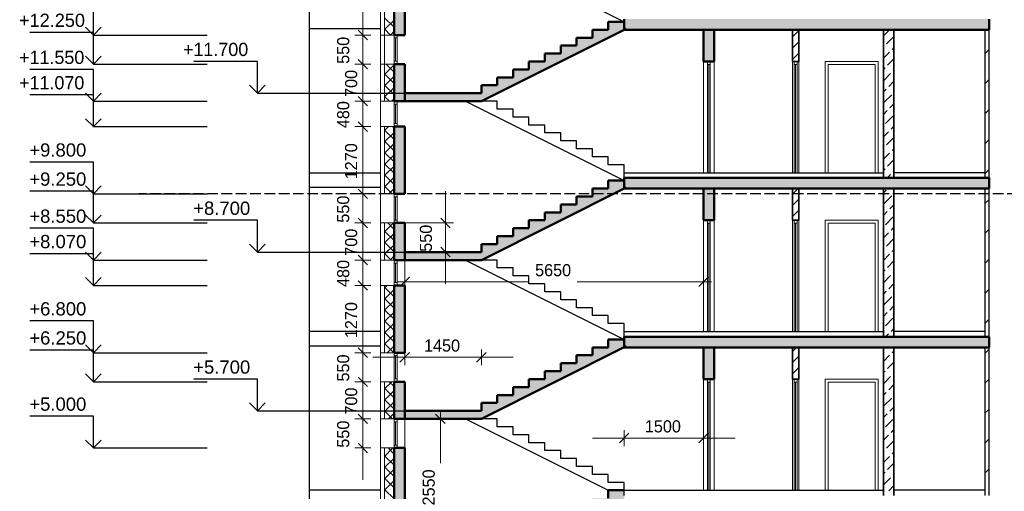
# Model space of a CAD drawing. Header units: millimetres. Extents: x -42044588 to 856694, y -806701 to 941911.
# Tile 4 of 256: x -312758 to -294145, y -407693 to -398785. Entities that reach past the tile are written whole.
import ezdxf

# ---------------------------------------------------------------- set-up
doc = ezdxf.new("R2010")
doc.units = ezdxf.units.MM
doc.linetypes.add('______2', pattern=[270, 200, -70])
for name, color, linetype, lineweight in [('A_012_ПРОЕМ', 7, 'Continuous', 25), ('Standard', 7, 'Continuous', 25), ('Навесной фасад', 7, 'Continuous', 25), ('Общий01', 7, 'Continuous', 13), ('Общий02', 7, 'Continuous', 18), ('Размерная линия_ общее', 7, 'Continuous', 25), ('Стена_ кирп. кладка не несущ', 7, 'Continuous', 35)]:
    doc.layers.add(name, color=color, linetype=linetype, lineweight=lineweight)
doc.layers.add('Стена_ бетон не несущ.', color=7, linetype='Continuous', lineweight=35, true_color=0xb4b496)
doc.layers.add('Стена_ бетон несущ.', color=7, linetype='Continuous', lineweight=70, true_color=0xb4b496)
doc.styles.add('ARIAL', font='arial.ttf')
doc.styles.add('Century Gothic', font='GOTHIC.TTF')

# ---------------------------------------------------------------- blocks, each defined once
blk = doc.blocks.new('ALL_ML_STRICH')
at = {"color": 0, "linetype": 'ByBlock', "lineweight": -2}
for p, q in [((-1, 0), (0.5, 0)), ((-0.3, -0.3), (0.3, 0.3)), ((0, -0.5), (0, 0.5))]:
    blk.add_line(p, q, dxfattribs=at)
blk = doc.blocks.new('разрез1-1')
at = {"layer": 'A_012_ПРОЕМ', "linetype": 'Continuous', "lineweight": 25, "true_color": 0xf1f1f1, "transparency": 33554687}
for points in [[(-88616, -190717), (-88616, -190017), (-88816, -190017), (-88816, -190717)], [(-88816, -192467), (-88616, -192467), (-88616, -191197), (-88816, -191197)], [(-88616, -193017), (-88816, -193017), (-88816, -193717), (-88616, -193717)]]:
    blk.add_hatch(color=7, dxfattribs=at).paths.add_polyline_path(points)
at = {"layer": 'Общий01', "linetype": 'Continuous', "lineweight": 25, "true_color": 0xf1f1f1, "transparency": 33554687}
for points in [[(-84466, -186217), (-84766, -186217), (-84766, -186367), (-85066, -186367), (-85066, -186517), (-85366, -186517), (-85366, -186667), (-85666, -186667), (-85666, -186817), (-85966, -186817), (-85966, -186967), (-86266, -186967), (-86266, -187117), (-86566, -187117), (-86566, -187267), (-86866, -187267), (-86866, -187417), (-87166, -187417), (-87166, -187567), (-88616, -187567), (-88616, -187717), (-87166, -187717), (-84426, -186347), (-84466, -186367)], [(-84466, -189217), (-84766, -189217), (-84766, -189367), (-85066, -189367), (-85066, -189517), (-85366, -189517), (-85366, -189667), (-85666, -189667), (-85666, -189817), (-85966, -189817), (-85966, -189967), (-86266, -189967), (-86266, -190117), (-86566, -190117), (-86566, -190267), (-86866, -190267), (-86866, -190417), (-87166, -190417), (-87166, -190567), (-88616, -190567), (-88616, -190717), (-87166, -190717), (-84426, -189347), (-84466, -189367)], [(-84466, -192217), (-84766, -192217), (-84766, -192367), (-85066, -192367), (-85066, -192517), (-85366, -192517), (-85366, -192667), (-85666, -192667), (-85666, -192817), (-85966, -192817), (-85966, -192967), (-86266, -192967), (-86266, -193117), (-86566, -193117), (-86566, -193267), (-86866, -193267), (-86866, -193417), (-87166, -193417), (-87166, -193567), (-88616, -193567), (-88616, -193717), (-87166, -193717), (-84426, -192347), (-84466, -192367)], [(-85066, -195217), (-85066, -195367), (-85366, -195367), (-85366, -195517), (-85666, -195517), (-85666, -195667), (-85966, -195667), (-85966, -195817), (-86266, -195817), (-86266, -195967), (-86566, -195967), (-86566, -196117), (-86866, -196117), (-86866, -196267), (-87166, -196267), (-87166, -196417), (-86866, -196417), (-84466, -195217), (-84466, -195067), (-84766, -195067), (-84766, -195217)]]:
    blk.add_hatch(color=7, dxfattribs=at).paths.add_polyline_path(points)
at = {"layer": 'Общий01', "linetype": 'Continuous', "lineweight": 50, "true_color": 0xf1f1f1, "transparency": 33554687}
for points in [[(-77566, -186167), (-84466, -186167), (-84466, -186367), (-77566, -186367)], [(-77566, -186367), (-77566, -186167), (-84466, -186167), (-84466, -186367)]]:
    blk.add_hatch(color=7, dxfattribs=at).paths.add_polyline_path(points)
at = {"layer": 'Стена_ бетон несущ.', "linetype": 'Continuous', "lineweight": 25, "true_color": 0xf1f1f1, "transparency": 33554687}
for points in [[(-88616, -185197), (-88816, -185197), (-88816, -186467), (-88616, -186467)], [(-82966, -186967), (-82766, -186967), (-82766, -186367), (-82966, -186367)], [(-88616, -187717), (-88616, -187017), (-88816, -187017), (-88816, -187717)], [(-88816, -188197), (-88816, -189467), (-88616, -189467), (-88616, -188197)], [(-77566, -189167), (-84466, -189167), (-84466, -189367), (-77566, -189367)], [(-77566, -189367), (-77566, -189167), (-84466, -189167), (-84466, -189367)], [(-82966, -189967), (-82766, -189967), (-82766, -189367), (-82966, -189367)], [(-77566, -192167), (-84466, -192167), (-84466, -192367), (-77566, -192367)], [(-77566, -192367), (-77566, -192167), (-84466, -192167), (-84466, -192367)], [(-82966, -192967), (-82766, -192967), (-82766, -192367), (-82966, -192367)], [(-88816, -194267), (-88816, -197167), (-88616, -197167), (-88616, -194267)]]:
    blk.add_hatch(color=7, dxfattribs=at).paths.add_polyline_path(points)
at = {"layer": 'A_012_ПРОЕМ', "color": 7, "linetype": 'Continuous', "lineweight": 50, "transparency": 33554687}
for p, q in [((-88816, -185197), (-88816, -186467)), ((-88616, -186467), (-88616, -185197)), ((-88816, -186467), (-88760, -186467)), ((-88760, -186467), (-88616, -186467)), ((-88760, -187017), (-88816, -187017)), ((-88816, -187017), (-88816, -187717)), ((-88616, -187017), (-88760, -187017)), ((-88616, -187717), (-88616, -187017)), ((-88816, -187717), (-88760, -187717)), ((-88760, -187717), (-88616, -187717)), ((-88760, -188197), (-88816, -188197)), ((-88816, -188197), (-88816, -189467)), ((-88616, -188197), (-88760, -188197)), ((-88616, -189467), (-88616, -188197)), ((-88816, -189467), (-88760, -189467)), ((-88760, -189467), (-88616, -189467)), ((-88760, -190017), (-88816, -190017)), ((-88816, -190017), (-88816, -190717)), ((-88616, -190017), (-88760, -190017)), ((-88616, -190717), (-88616, -190017)), ((-88816, -190717), (-88760, -190717)), ((-88760, -190717), (-88616, -190717)), ((-88760, -191197), (-88816, -191197)), ((-88816, -191197), (-88816, -192467)), ((-88616, -191197), (-88760, -191197)), ((-88616, -192467), (-88616, -191197)), ((-88816, -192467), (-88760, -192467)), ((-88760, -192467), (-88616, -192467)), ((-88760, -193017), (-88816, -193017)), ((-88816, -193017), (-88816, -193717)), ((-88616, -193017), (-88760, -193017)), ((-88616, -193717), (-88616, -193017)), ((-88816, -193717), (-88760, -193717)), ((-88760, -193717), (-88616, -193717)), ((-88760, -194267), (-88816, -194267)), ((-88816, -194267), (-88816, -197167)), ((-88616, -194267), (-88760, -194267)), ((-88616, -197167), (-88616, -194267))]:
    blk.add_line(p, q, dxfattribs=at)
at = {"layer": 'Standard', "color": 7, "linetype": 'Continuous', "lineweight": 25, "transparency": 33554687}
for p, q in [((-90416, -195327), (-90416, -150767)), ((-89076, -186347), (-90416, -186347)), ((-89076, -186347), (-90416, -186347)), ((-90416, -189067), (-89076, -189067)), ((-84466, -189067), (-79566, -189067)), ((-77646, -189067), (-79366, -189067)), ((-89076, -189347), (-90416, -189347)), ((-89076, -189347), (-90416, -189347)), ((-89076, -192067), (-90416, -192067)), ((-84466, -192067), (-79566, -192067)), ((-77646, -192067), (-79366, -192067)), ((-77646, -192067), (-79366, -192067)), ((-89076, -192347), (-90416, -192347)), ((-89076, -195067), (-90416, -195067)), ((-84466, -195067), (-79566, -195067)), ((-77646, -195067), (-79366, -195067))]:
    blk.add_line(p, q, dxfattribs=at)
at = {"layer": 'Standard', "color": 7, "linetype": 'Continuous', "lineweight": 13, "transparency": 33554687}
for p, q in [((-88816, -186467), (-88816, -186523)), ((-88760, -186523), (-88760, -186467)), ((-88816, -186523), (-88760, -186523)), ((-88816, -186523), (-88816, -186961)), ((-88788, -186523), (-88788, -186961)), ((-88760, -186961), (-88760, -186523)), ((-88816, -186961), (-88816, -187017)), ((-88760, -186961), (-88816, -186961)), ((-88760, -187017), (-88760, -186961)), ((-82966, -186967), (-82966, -189067)), ((-82894, -186967), (-82894, -187023)), ((-82894, -187023), (-82838, -187023)), ((-82894, -189067), (-82894, -187023)), ((-82866, -189066), (-82866, -187023)), ((-82838, -187023), (-82838, -186967)), ((-82838, -187023), (-82838, -189067)), ((-82766, -189067), (-82766, -186967)), ((-81286, -186967), (-81286, -189067)), ((-81254, -186967), (-81254, -187023)), ((-81254, -187023), (-81198, -187023)), ((-81254, -189067), (-81254, -187023)), ((-81226, -189066), (-81226, -187023)), ((-81198, -187023), (-81198, -186967)), ((-81198, -187023), (-81198, -189067)), ((-81166, -189067), (-81166, -186967)), ((-80666, -186967), (-80666, -189067)), ((-79666, -186967), (-80666, -186967)), ((-80610, -189067), (-80610, -187023)), ((-80610, -187023), (-79722, -187023)), ((-79722, -187023), (-79722, -189067)), ((-79666, -186967), (-79666, -189067)), ((-88816, -187717), (-88816, -187773)), ((-88816, -187773), (-88760, -187773)), ((-88816, -187773), (-88816, -188141)), ((-88788, -187773), (-88788, -188141)), ((-88760, -187773), (-88760, -187717)), ((-88760, -188141), (-88760, -187773)), ((-88816, -188141), (-88816, -188197)), ((-88760, -188141), (-88816, -188141)), ((-88760, -188197), (-88760, -188141)), ((-88816, -189467), (-88816, -189523)), ((-88760, -189523), (-88760, -189467)), ((-88816, -189523), (-88760, -189523)), ((-88816, -189523), (-88816, -189961)), ((-88788, -189523), (-88788, -189961)), ((-88760, -189961), (-88760, -189523)), ((-88816, -189961), (-88816, -190017)), ((-88760, -189961), (-88816, -189961)), ((-88760, -190017), (-88760, -189961)), ((-82966, -189967), (-82966, -192067)), ((-82894, -189967), (-82894, -190023)), ((-82894, -190023), (-82838, -190023)), ((-82894, -192067), (-82894, -190023)), ((-82866, -192066), (-82866, -190023)), ((-82838, -190023), (-82838, -189967)), ((-82838, -190023), (-82838, -192067)), ((-82766, -192067), (-82766, -189967)), ((-81286, -189967), (-81286, -192067)), ((-81254, -189967), (-81254, -190023)), ((-81254, -190023), (-81198, -190023)), ((-81254, -192067), (-81254, -190023)), ((-81226, -192066), (-81226, -190023)), ((-81198, -190023), (-81198, -189967)), ((-81198, -190023), (-81198, -192067)), ((-81166, -192067), (-81166, -189967)), ((-80666, -189967), (-80666, -192067)), ((-79666, -189967), (-80666, -189967)), ((-80610, -192067), (-80610, -190023)), ((-80610, -190023), (-79722, -190023)), ((-79722, -190023), (-79722, -192067)), ((-79666, -189967), (-79666, -192067)), ((-89076, -191197), (-89076, -190717)), ((-88816, -190717), (-88816, -190773)), ((-88816, -190773), (-88760, -190773)), ((-88816, -190773), (-88816, -191141)), ((-88788, -190773), (-88788, -191141)), ((-88760, -190773), (-88760, -190717)), ((-88760, -191141), (-88760, -190773)), ((-88616, -190717), (-88616, -191197)), ((-88816, -191141), (-88816, -191197)), ((-88760, -191141), (-88816, -191141)), ((-88760, -191197), (-88760, -191141)), ((-89076, -199367), (-89076, -191197)), ((-88816, -192467), (-88816, -192523)), ((-88816, -192523), (-88760, -192523)), ((-88816, -192523), (-88816, -192961)), ((-88788, -192523), (-88788, -192961)), ((-88760, -192523), (-88760, -192467)), ((-88760, -192961), (-88760, -192523)), ((-88816, -192961), (-88816, -193017)), ((-88760, -192961), (-88816, -192961)), ((-88760, -193017), (-88760, -192961)), ((-82966, -192967), (-82966, -195067)), ((-82894, -192967), (-82894, -193023)), ((-82838, -193023), (-82838, -192967)), ((-82766, -195067), (-82766, -192967)), ((-81286, -192967), (-81286, -195067)), ((-81254, -192967), (-81254, -193023)), ((-81198, -193023), (-81198, -192967)), ((-81166, -195067), (-81166, -192967)), ((-80666, -192967), (-80666, -195067)), ((-79666, -192967), (-80666, -192967)), ((-79666, -192967), (-79666, -195067)), ((-82894, -193023), (-82838, -193023)), ((-82894, -195067), (-82894, -193023)), ((-82866, -195066), (-82866, -193023)), ((-82838, -193023), (-82838, -195067)), ((-81254, -193023), (-81198, -193023)), ((-81254, -195067), (-81254, -193023)), ((-81226, -195066), (-81226, -193023)), ((-81198, -193023), (-81198, -195067)), ((-80610, -195067), (-80610, -193023)), ((-80610, -193023), (-79722, -193023)), ((-79722, -193023), (-79722, -195067)), ((-88816, -193717), (-88816, -193773)), ((-88760, -193773), (-88760, -193717)), ((-88616, -193717), (-88616, -194267)), ((-88816, -193773), (-88760, -193773)), ((-88816, -193773), (-88816, -194211)), ((-88788, -193773), (-88788, -194211)), ((-88760, -194211), (-88760, -193773)), ((-88816, -194211), (-88816, -194267)), ((-88760, -194211), (-88816, -194211)), ((-88760, -194267), (-88760, -194211))]:
    blk.add_line(p, q, dxfattribs=at)
at = {"layer": 'Навесной фасад', "color": 7, "linetype": 'Continuous', "lineweight": 13, "transparency": 33554687}
for p, q in [((-89076, -150767), (-89076, -190717)), ((-89076, -186467), (-89056, -186467)), ((-89056, -186467), (-88996, -186467)), ((-89056, -187017), (-89076, -187017)), ((-88996, -187017), (-89056, -187017)), ((-89076, -187717), (-89056, -187717)), ((-89056, -187717), (-88996, -187717)), ((-89056, -188197), (-89076, -188197)), ((-88996, -188197), (-89056, -188197)), ((-89076, -189467), (-89056, -189467)), ((-89056, -189467), (-88996, -189467)), ((-89056, -190017), (-89076, -190017)), ((-88996, -190017), (-89056, -190017)), ((-89076, -190717), (-89056, -190717)), ((-89056, -190717), (-88996, -190717)), ((-89056, -191197), (-89076, -191197)), ((-88996, -191197), (-89076, -191197)), ((-89076, -192467), (-89056, -192467)), ((-89056, -192467), (-88996, -192467)), ((-89056, -193017), (-89076, -193017)), ((-88996, -193017), (-89056, -193017)), ((-89076, -193717), (-89056, -193717)), ((-89056, -193717), (-88996, -193717)), ((-89056, -194267), (-89076, -194267)), ((-88996, -194267), (-89056, -194267))]:
    blk.add_line(p, q, dxfattribs=at)
at = {"layer": 'Навесной фасад', "color": 41, "linetype": 'Continuous', "lineweight": 13, "transparency": 33554687}
for p, q in [((-88996, -185197), (-88996, -187717)), ((-88996, -186467), (-88816, -186467)), ((-88816, -187017), (-88996, -187017)), ((-88996, -187717), (-88816, -187717)), ((-88816, -188197), (-88996, -188197)), ((-88996, -188197), (-88996, -189467)), ((-88996, -189467), (-88816, -189467)), ((-88816, -190017), (-88996, -190017)), ((-88996, -190017), (-88996, -190717)), ((-88816, -190717), (-88816, -190547)), ((-88996, -190717), (-88816, -190717)), ((-88816, -191197), (-88996, -191197)), ((-88996, -191197), (-88996, -192467)), ((-88996, -192467), (-88816, -192467)), ((-88816, -193017), (-88996, -193017)), ((-88996, -193017), (-88996, -193717)), ((-88996, -193717), (-88816, -193717)), ((-88816, -193717), (-88816, -193697)), ((-88816, -194267), (-88996, -194267)), ((-88996, -194267), (-88996, -197167))]:
    blk.add_line(p, q, dxfattribs=at)
at = {"layer": 'Навесной фасад', "color": 41, "linetype": 'Continuous', "lineweight": 18, "transparency": 33554687}
for p, q in [((-88816, -186320), (-88996, -186140)), ((-88996, -186364), (-88816, -186184)), ((-88881, -186467), (-88996, -186352)), ((-88886, -186467), (-88816, -186396)), ((-88996, -187213), (-88816, -187033)), ((-88816, -187168), (-88967, -187017)), ((-88816, -187380), (-88996, -187200)), ((-88996, -187425), (-88816, -187245)), ((-88816, -187593), (-88996, -187413)), ((-88996, -187637), (-88816, -187457)), ((-88903, -187717), (-88996, -187625)), ((-88863, -187717), (-88816, -187669)), ((-88996, -188273), (-88919, -188197)), ((-88816, -188441), (-88996, -188261)), ((-88996, -188485), (-88816, -188305)), ((-88816, -188229), (-88848, -188197)), ((-88816, -188653), (-88996, -188473)), ((-88996, -188698), (-88816, -188518)), ((-88816, -188865), (-88996, -188685)), ((-88996, -188910), (-88816, -188730)), ((-88816, -189077), (-88996, -188897)), ((-88996, -189122), (-88816, -188942)), ((-88816, -189290), (-88996, -189110)), ((-88996, -189334), (-88816, -189154)), ((-88850, -189467), (-88996, -189322)), ((-88916, -189467), (-88816, -189366)), ((-88996, -190183), (-88830, -190017)), ((-88816, -190138), (-88937, -190017)), ((-88816, -190350), (-88996, -190170)), ((-88996, -190395), (-88816, -190215)), ((-88816, -190562), (-88996, -190382)), ((-88996, -190607), (-88816, -190427)), ((-88873, -190717), (-88996, -190594)), ((-88893, -190717), (-88816, -190639)), ((-88996, -191243), (-88949, -191197)), ((-88816, -191411), (-88996, -191231)), ((-88996, -191455), (-88816, -191275)), ((-88816, -191199), (-88817, -191197)), ((-88816, -191623), (-88996, -191443)), ((-88996, -191667), (-88816, -191487)), ((-88816, -191835), (-88996, -191655)), ((-88996, -191880), (-88816, -191700)), ((-88816, -192047), (-88996, -191867)), ((-88996, -192092), (-88816, -191912)), ((-88816, -192259), (-88996, -192079)), ((-88996, -192304), (-88816, -192124)), ((-88820, -192467), (-88996, -192292)), ((-88946, -192467), (-88816, -192336)), ((-88996, -193152), (-88860, -193017)), ((-88816, -193108), (-88907, -193017)), ((-88816, -193320), (-88996, -193140)), ((-88996, -193364), (-88816, -193184)), ((-88816, -193532), (-88996, -193352)), ((-88996, -193577), (-88816, -193397)), ((-88843, -193717), (-88996, -193564)), ((-88924, -193717), (-88816, -193609)), ((-88996, -194425), (-88837, -194267)), ((-88816, -194381), (-88929, -194267)), ((-88816, -194593), (-88996, -194413)), ((-88996, -194637), (-88816, -194457)), ((-88816, -194805), (-88996, -194625)), ((-88996, -194849), (-88816, -194669)), ((-88816, -195017), (-88996, -194837)), ((-88996, -195062), (-88816, -194882)), ((-88816, -195229), (-88996, -195049))]:
    blk.add_line(p, q, dxfattribs=at)
at = {"layer": 'Навесной фасад', "color": 41, "linetype": 'Continuous', "lineweight": 50, "transparency": 33554687}
for p, q in [((-88816, -192467), (-88816, -191197)), ((-88816, -193717), (-88816, -193017))]:
    blk.add_line(p, q, dxfattribs=at)
at = {"layer": 'Общий01', "color": 7, "linetype": 'Continuous', "lineweight": 25, "transparency": 33554687}
for p, q in [((-87466, -184717), (-84466, -186217)), ((-87466, -187717), (-84466, -189217)), ((-86866, -187717), (-87166, -187717)), ((-86866, -187867), (-86866, -187717)), ((-86566, -187867), (-86866, -187867)), ((-86566, -188017), (-86566, -187867)), ((-86266, -188017), (-86566, -188017)), ((-86266, -188167), (-86266, -188017)), ((-85966, -188167), (-86266, -188167)), ((-85966, -188317), (-85966, -188167)), ((-85666, -188317), (-85966, -188317)), ((-85666, -188467), (-85666, -188317)), ((-85366, -188467), (-85666, -188467)), ((-85366, -188617), (-85366, -188467)), ((-85066, -188617), (-85366, -188617)), ((-85066, -188767), (-85066, -188617)), ((-84766, -188767), (-85066, -188767)), ((-84766, -188917), (-84766, -188767)), ((-84466, -188917), (-84766, -188917)), ((-84466, -189167), (-84466, -188917)), ((-77566, -189167), (-84466, -189167)), ((-87466, -190717), (-84466, -192217)), ((-86866, -190717), (-87166, -190717)), ((-86866, -190867), (-86866, -190717)), ((-86566, -190867), (-86866, -190867)), ((-86566, -191017), (-86566, -190867)), ((-86266, -191017), (-86566, -191017)), ((-86266, -191167), (-86266, -191017)), ((-85966, -191167), (-86266, -191167)), ((-85966, -191317), (-85966, -191167)), ((-85666, -191317), (-85966, -191317)), ((-85666, -191467), (-85666, -191317)), ((-85366, -191467), (-85666, -191467)), ((-85366, -191617), (-85366, -191467)), ((-85066, -191617), (-85366, -191617)), ((-85066, -191767), (-85066, -191617)), ((-84766, -191767), (-85066, -191767)), ((-84766, -191917), (-84766, -191767)), ((-84466, -191917), (-84766, -191917)), ((-84466, -192167), (-84466, -191917)), ((-77566, -192167), (-84466, -192167)), ((-87466, -193717), (-84766, -195067)), ((-86866, -193717), (-87166, -193717)), ((-86866, -193867), (-86866, -193717)), ((-86566, -193867), (-86866, -193867)), ((-86566, -194017), (-86566, -193867)), ((-86266, -194017), (-86566, -194017)), ((-86266, -194167), (-86266, -194017)), ((-85966, -194167), (-86266, -194167)), ((-85966, -194317), (-85966, -194167)), ((-85666, -194317), (-85966, -194317)), ((-85666, -194467), (-85666, -194317)), ((-85366, -194467), (-85666, -194467)), ((-85366, -194617), (-85366, -194467)), ((-85066, -194617), (-85366, -194617)), ((-85066, -194767), (-85066, -194617)), ((-84766, -194767), (-85066, -194767)), ((-84766, -194917), (-84766, -194767)), ((-84466, -194917), (-84766, -194917)), ((-84466, -195167), (-84466, -194917))]:
    blk.add_line(p, q, dxfattribs=at)
at = {"layer": 'Общий01', "color": 7, "linetype": 'Continuous', "lineweight": 50, "transparency": 33554687}
for p, q in [((-84466, -186217), (-84766, -186217)), ((-84766, -186217), (-84766, -186367)), ((-84466, -186167), (-84466, -186367)), ((-77566, -186367), (-77566, -186167)), ((-77566, -186367), (-77566, -186167)), ((-87166, -187717), (-84426, -186347)), ((-84766, -186367), (-85066, -186367)), ((-85066, -186367), (-85066, -186517)), ((-82966, -186367), (-84466, -186367)), ((-82966, -186367), (-84466, -186367)), ((-82766, -186367), (-82966, -186367)), ((-82766, -186367), (-82966, -186367)), ((-82966, -186367), (-82966, -186967)), ((-81286, -186367), (-82766, -186367)), ((-81286, -186367), (-82766, -186367)), ((-82766, -186967), (-82766, -186367)), ((-81166, -186367), (-81286, -186367)), ((-81166, -186367), (-81286, -186367)), ((-79566, -186367), (-81166, -186367)), ((-79566, -186367), (-81166, -186367)), ((-79366, -186367), (-79566, -186367)), ((-79366, -186367), (-79566, -186367)), ((-79361, -186367), (-79366, -186367)), ((-79361, -186367), (-79366, -186367)), ((-77651, -186367), (-79361, -186367)), ((-77651, -186367), (-79361, -186367)), ((-77646, -186367), (-77651, -186367)), ((-77646, -186367), (-77651, -186367)), ((-77566, -186367), (-77646, -186367)), ((-77566, -186367), (-77646, -186367)), ((-85366, -186667), (-85666, -186667)), ((-85666, -186667), (-85666, -186817)), ((-85066, -186517), (-85366, -186517)), ((-85366, -186517), (-85366, -186667)), ((-85666, -186817), (-85966, -186817)), ((-85966, -186817), (-85966, -186967)), ((-85966, -186967), (-86266, -186967)), ((-86266, -186967), (-86266, -187117)), ((-82966, -186967), (-82894, -186967)), ((-82894, -186967), (-82838, -186967)), ((-82838, -186967), (-82766, -186967)), ((-86266, -187117), (-86566, -187117)), ((-86566, -187117), (-86566, -187267)), ((-86866, -187417), (-87166, -187417)), ((-87166, -187417), (-87166, -187567)), ((-87166, -187567), (-87166, -187417)), ((-86566, -187267), (-86866, -187267)), ((-86866, -187267), (-86866, -187417)), ((-87166, -187567), (-88616, -187567)), ((-87166, -187717), (-88616, -187717)), ((-84466, -189217), (-84766, -189217)), ((-84766, -189217), (-84766, -189367)), ((-77566, -189167), (-84466, -189167)), ((-84466, -189167), (-84466, -189367)), ((-77566, -189367), (-77566, -189167)), ((-77566, -189367), (-77566, -189167)), ((-87166, -190717), (-84426, -189347)), ((-84766, -189367), (-85066, -189367)), ((-85066, -189367), (-85066, -189517)), ((-82966, -189367), (-84466, -189367)), ((-82966, -189367), (-84466, -189367)), ((-82766, -189367), (-82966, -189367)), ((-82766, -189367), (-82966, -189367)), ((-82966, -189367), (-82966, -189967)), ((-81286, -189367), (-82766, -189367)), ((-81286, -189367), (-82766, -189367)), ((-82766, -189967), (-82766, -189367)), ((-81166, -189367), (-81286, -189367)), ((-81166, -189367), (-81286, -189367)), ((-79566, -189367), (-81166, -189367)), ((-79566, -189367), (-81166, -189367)), ((-79366, -189367), (-79566, -189367)), ((-79366, -189367), (-79566, -189367)), ((-79361, -189367), (-79366, -189367)), ((-79361, -189367), (-79366, -189367)), ((-77651, -189367), (-79361, -189367)), ((-77651, -189367), (-79361, -189367)), ((-77646, -189367), (-77651, -189367)), ((-77646, -189367), (-77651, -189367)), ((-77566, -189367), (-77646, -189367)), ((-77566, -189367), (-77646, -189367)), ((-85366, -189667), (-85666, -189667)), ((-85666, -189667), (-85666, -189817)), ((-85066, -189517), (-85366, -189517)), ((-85366, -189517), (-85366, -189667)), ((-85666, -189817), (-85966, -189817)), ((-85966, -189817), (-85966, -189967)), ((-85966, -189967), (-86266, -189967)), ((-86266, -189967), (-86266, -190117)), ((-82966, -189967), (-82894, -189967)), ((-82894, -189967), (-82838, -189967)), ((-82838, -189967), (-82766, -189967)), ((-86266, -190117), (-86566, -190117)), ((-86566, -190117), (-86566, -190267)), ((-86566, -190267), (-86866, -190267)), ((-86866, -190267), (-86866, -190417)), ((-87166, -190567), (-88616, -190567)), ((-86866, -190417), (-87166, -190417)), ((-87166, -190417), (-87166, -190567)), ((-87166, -190567), (-87166, -190417)), ((-87166, -190717), (-88616, -190717)), ((-84466, -192217), (-84766, -192217)), ((-84766, -192217), (-84766, -192367)), ((-77566, -192167), (-84466, -192167)), ((-84466, -192167), (-84466, -192367)), ((-77566, -192367), (-77566, -192167)), ((-77566, -192367), (-77566, -192167)), ((-87166, -193717), (-84426, -192347)), ((-84766, -192367), (-85066, -192367)), ((-85066, -192367), (-85066, -192517)), ((-82966, -192367), (-84466, -192367)), ((-82966, -192367), (-84466, -192367)), ((-82766, -192367), (-82966, -192367)), ((-82766, -192367), (-82966, -192367)), ((-82966, -192367), (-82966, -192967)), ((-81286, -192367), (-82766, -192367)), ((-77566, -192367), (-82766, -192367)), ((-82766, -192967), (-82766, -192367)), ((-85066, -192517), (-85366, -192517)), ((-85366, -192517), (-85366, -192667)), ((-85666, -192817), (-85966, -192817)), ((-85966, -192817), (-85966, -192967)), ((-85366, -192667), (-85666, -192667)), ((-85666, -192667), (-85666, -192817)), ((-85966, -192967), (-86266, -192967)), ((-86266, -192967), (-86266, -193117)), ((-82966, -192967), (-82894, -192967)), ((-82894, -192967), (-82838, -192967)), ((-82838, -192967), (-82766, -192967)), ((-86266, -193117), (-86566, -193117)), ((-86566, -193117), (-86566, -193267)), ((-86566, -193267), (-86866, -193267)), ((-86866, -193267), (-86866, -193417)), ((-87166, -193567), (-88616, -193567)), ((-86866, -193417), (-87166, -193417)), ((-87166, -193417), (-87166, -193567)), ((-87166, -193567), (-87166, -193417)), ((-87166, -193717), (-88616, -193717)), ((-84466, -195067), (-84766, -195067)), ((-84766, -195067), (-84766, -195217))]:
    blk.add_line(p, q, dxfattribs=at)
at = {"layer": 'Общий02', "color": 7, "linetype": '______2', "lineweight": 25, "transparency": 33554687}
blk.add_line((-72166, -189467), (-93641, -189467), dxfattribs=at)
at = {"layer": 'Размерная линия_ общее', "color": 218, "linetype": 'Continuous', "lineweight": 0, "transparency": 33554687}
for p, q in [((-89407, -186467), (-89407, -185197)), ((-89407, -186717), (-89407, -186417)), ((-89407, -187017), (-89407, -186467)), ((-89407, -186767), (-89407, -187067)), ((-89407, -187717), (-89407, -187017)), ((-89407, -187417), (-89407, -187117)), ((-89407, -187317), (-89407, -187617)), ((-89407, -187897), (-89407, -187597)), ((-89407, -188197), (-89407, -187717)), ((-89407, -188017), (-89407, -188317)), ((-89407, -189467), (-89407, -188197)), ((-89407, -188497), (-89407, -188797)), ((-89407, -189167), (-89407, -188867)), ((-89407, -189717), (-89407, -189417)), ((-89407, -190017), (-89407, -189467)), ((-87843, -189717), (-87843, -189417)), ((-89407, -189767), (-89407, -190067)), ((-89407, -190717), (-89407, -190017)), ((-87843, -190567), (-87843, -190017)), ((-89407, -190417), (-89407, -190117)), ((-89407, -190317), (-89407, -190617)), ((-89407, -190897), (-89407, -190597)), ((-89407, -191197), (-89407, -190717)), ((-87843, -190867), (-87843, -191167)), ((-89407, -191017), (-89407, -191317)), ((-88316, -191130), (-86267, -191130)), ((-83266, -191130), (-85354, -191130)), ((-89407, -192467), (-89407, -191197)), ((-89407, -191497), (-89407, -191797)), ((-89407, -192167), (-89407, -191867)), ((-89407, -192717), (-89407, -192417)), ((-89407, -193017), (-89407, -192467)), ((-88916, -192554), (-89216, -192554)), ((-88616, -192554), (-87166, -192554)), ((-86866, -192554), (-86566, -192554)), ((-89407, -192767), (-89407, -193067)), ((-89407, -193717), (-89407, -193017)), ((-89407, -193417), (-89407, -193117)), ((-89407, -193317), (-89407, -193617)), ((-89407, -194267), (-89407, -193717)), ((-89407, -194017), (-89407, -194317)), ((-87941, -194017), (-87941, -194554)), ((-84766, -194080), (-85066, -194080)), ((-84466, -194080), (-82966, -194080)), ((-82666, -194080), (-82366, -194080)), ((-89407, -194567), (-89407, -194867))]:
    blk.add_line(p, q, dxfattribs=at)
at = {"layer": 'Размерная линия_ общее', "color": 7, "linetype": 'Continuous', "lineweight": 25, "transparency": 33554687}
for p, q in [((-94501, -186467), (-94501, -185867)), ((-94501, -186417), (-95701, -186417)), ((-94501, -186467), (-94651, -186317)), ((-94501, -186467), (-94351, -186317)), ((-94501, -187017), (-94501, -186417)), ((-94501, -186467), (-94501, -186467)), ((-94501, -186467), (-94501, -186467)), ((-94501, -186467), (-92350, -186467)), ((-94501, -186467), (-94501, -186467)), ((-94501, -186467), (-94501, -186467)), ((-94501, -187017), (-94651, -186867)), ((-94501, -187017), (-94351, -186867)), ((-94501, -187017), (-94501, -187017)), ((-94501, -187017), (-94501, -187017)), ((-94501, -187017), (-92350, -187017)), ((-94501, -187017), (-94501, -187017)), ((-94501, -187017), (-94501, -187017)), ((-91401, -186967), (-92601, -186967)), ((-91401, -187567), (-91401, -186967)), ((-94501, -187117), (-95701, -187117)), ((-94501, -187717), (-94501, -187117)), ((-91401, -187567), (-91551, -187417)), ((-91401, -187567), (-91251, -187417)), ((-94501, -187597), (-95701, -187597)), ((-94501, -187717), (-94651, -187567)), ((-94501, -187717), (-94351, -187567)), ((-94501, -188197), (-94501, -187597)), ((-91401, -187567), (-91401, -187567)), ((-91401, -187567), (-91401, -187567)), ((-91401, -187567), (-88586, -187567)), ((-91401, -187567), (-91401, -187567)), ((-91401, -187567), (-91401, -187567)), ((-94501, -187717), (-94501, -187717)), ((-94501, -187717), (-94501, -187717)), ((-94501, -187717), (-92350, -187717)), ((-94501, -187717), (-94501, -187717)), ((-94501, -187717), (-94501, -187717)), ((-94501, -188197), (-94651, -188047)), ((-94501, -188197), (-94351, -188047)), ((-94501, -188197), (-94501, -188197)), ((-94501, -188197), (-94501, -188197)), ((-94501, -188197), (-92350, -188197)), ((-94501, -188197), (-94501, -188197)), ((-94501, -188197), (-94501, -188197)), ((-94501, -188867), (-95701, -188867)), ((-94501, -189467), (-94501, -188867)), ((-94501, -189417), (-95701, -189417)), ((-94501, -189467), (-94651, -189317)), ((-94501, -189467), (-94351, -189317)), ((-94501, -190017), (-94501, -189417)), ((-94501, -189467), (-94501, -189467)), ((-94501, -189467), (-94501, -189467)), ((-94501, -189467), (-92350, -189467)), ((-94501, -189467), (-94501, -189467)), ((-94501, -189467), (-94501, -189467)), ((-94501, -190017), (-94651, -189867)), ((-94501, -190017), (-94351, -189867)), ((-94501, -190017), (-94501, -190017)), ((-94501, -190017), (-94501, -190017)), ((-94501, -190017), (-92350, -190017)), ((-94501, -190017), (-94501, -190017)), ((-94501, -190017), (-94501, -190017)), ((-91401, -189967), (-92601, -189967)), ((-91401, -190567), (-91401, -189967)), ((-94501, -190117), (-95701, -190117)), ((-94501, -190717), (-94501, -190117)), ((-94501, -190597), (-95701, -190597)), ((-94501, -190717), (-94651, -190567)), ((-94501, -190717), (-94351, -190567)), ((-94501, -191197), (-94501, -190597)), ((-91401, -190567), (-91551, -190417)), ((-91401, -190567), (-91251, -190417)), ((-91401, -190567), (-91401, -190567)), ((-91401, -190567), (-91401, -190567)), ((-91401, -190567), (-88586, -190567)), ((-91401, -190567), (-91401, -190567)), ((-91401, -190567), (-91401, -190567)), ((-94501, -190717), (-94501, -190717)), ((-94501, -190717), (-94501, -190717)), ((-94501, -190717), (-92350, -190717)), ((-94501, -190717), (-94501, -190717)), ((-94501, -190717), (-94501, -190717)), ((-94501, -191197), (-94651, -191047)), ((-94501, -191197), (-94351, -191047)), ((-94501, -191197), (-94501, -191197)), ((-94501, -191197), (-94501, -191197)), ((-94501, -191197), (-92350, -191197)), ((-94501, -191197), (-94501, -191197)), ((-94501, -191197), (-94501, -191197)), ((-94501, -191867), (-95701, -191867)), ((-94501, -192467), (-94501, -191867)), ((-94501, -192417), (-95701, -192417)), ((-94501, -192467), (-94651, -192317)), ((-94501, -192467), (-94351, -192317)), ((-94501, -193017), (-94501, -192417)), ((-94501, -192467), (-94501, -192467)), ((-94501, -192467), (-94501, -192467)), ((-94501, -192467), (-92350, -192467)), ((-94501, -192467), (-94501, -192467)), ((-94501, -192467), (-94501, -192467)), ((-94501, -193017), (-94651, -192867)), ((-94501, -193017), (-94351, -192867)), ((-94501, -193017), (-94501, -193017)), ((-94501, -193017), (-94501, -193017)), ((-94501, -193017), (-92350, -193017)), ((-94501, -193017), (-94501, -193017)), ((-94501, -193017), (-94501, -193017)), ((-91401, -192967), (-92601, -192967)), ((-91401, -193567), (-91401, -192967)), ((-91401, -193567), (-91551, -193417)), ((-91401, -193567), (-91251, -193417)), ((-91401, -193567), (-91401, -193567)), ((-91401, -193567), (-91401, -193567)), ((-91401, -193567), (-88586, -193567)), ((-91401, -193567), (-91401, -193567)), ((-91401, -193567), (-91401, -193567)), ((-94501, -193667), (-95701, -193667)), ((-94501, -194267), (-94501, -193667)), ((-94501, -194267), (-94651, -194117)), ((-94501, -194267), (-94351, -194117)), ((-94501, -194267), (-94501, -194267)), ((-94501, -194267), (-94501, -194267)), ((-94501, -194267), (-92350, -194267)), ((-94501, -194267), (-94501, -194267)), ((-94501, -194267), (-94501, -194267))]:
    blk.add_line(p, q, dxfattribs=at)
at = {"layer": 'Размерная линия_ общее', "color": 218, "linetype": 'Continuous', "lineweight": 13, "transparency": 33554687}
for p, q in [((-88625, -190017), (-87843, -190017)), ((-82966, -194380), (-82966, -194080))]:
    blk.add_line(p, q, dxfattribs=at)
at = {"layer": 'Стена_ бетон не несущ.', "color": 191, "linetype": 'Continuous', "lineweight": 35, "true_color": 0xc8aaf3, "transparency": 33554687}
for p, q in [((-79566, -186367), (-79566, -189167)), ((-79366, -189167), (-79366, -186367)), ((-79566, -189367), (-79566, -192167)), ((-79366, -192167), (-79366, -189367)), ((-79566, -192367), (-79566, -195167)), ((-79366, -195167), (-79366, -192367))]:
    blk.add_line(p, q, dxfattribs=at)
at = {"layer": 'Стена_ бетон не несущ.', "color": 191, "linetype": 'Continuous', "lineweight": 18, "true_color": 0xc8aaf3, "transparency": 33554687}
for p, q in [((-79566, -186480), (-79472, -186386)), ((-79507, -186634), (-79366, -186492)), ((-79566, -186692), (-79557, -186683)), ((-79566, -186904), (-79451, -186789)), ((-79401, -186740), (-79366, -186704)), ((-79486, -187037), (-79366, -186916)), ((-79566, -187116), (-79535, -187086)), ((-79566, -187329), (-79429, -187192)), ((-79380, -187143), (-79366, -187129)), ((-79465, -187440), (-79366, -187341)), ((-79566, -187541), (-79514, -187489)), ((-79550, -187737), (-79408, -187595)), ((-79443, -187843), (-79366, -187765)), ((-79566, -187965), (-79493, -187892)), ((-79528, -188140), (-79387, -187998)), ((-79566, -188389), (-79472, -188295)), ((-79422, -188246), (-79366, -188189)), ((-79507, -188543), (-79366, -188402)), ((-79566, -188601), (-79557, -188592)), ((-79566, -188814), (-79451, -188699)), ((-79401, -188649), (-79366, -188614)), ((-79486, -188946), (-79366, -188826)), ((-79566, -189026), (-79535, -188996)), ((-79495, -189167), (-79429, -189102)), ((-79380, -189052), (-79366, -189038)), ((-79566, -189450), (-79514, -189399)), ((-79550, -189646), (-79408, -189505)), ((-79566, -189874), (-79493, -189802)), ((-79443, -189752), (-79366, -189674)), ((-79528, -190049), (-79387, -189908)), ((-79566, -190298), (-79472, -190205)), ((-79422, -190155), (-79366, -190098)), ((-79507, -190452), (-79366, -190311)), ((-79566, -190511), (-79557, -190502)), ((-79401, -190558), (-79366, -190523)), ((-79566, -190723), (-79451, -190608)), ((-79486, -190855), (-79366, -190735)), ((-79566, -190935), (-79535, -190905)), ((-79380, -190961), (-79366, -190947)), ((-79566, -191147), (-79429, -191011)), ((-79566, -191359), (-79514, -191308)), ((-79465, -191258), (-79366, -191159)), ((-79550, -191555), (-79408, -191414)), ((-79566, -191783), (-79493, -191711)), ((-79443, -191661), (-79366, -191583)), ((-79528, -191958), (-79387, -191817)), ((-79422, -192064), (-79366, -192008)), ((-79525, -192167), (-79472, -192114)), ((-79566, -192420), (-79557, -192411)), ((-79401, -192467), (-79366, -192432)), ((-79566, -192632), (-79451, -192517)), ((-79486, -192764), (-79366, -192644)), ((-79566, -192844), (-79535, -192814)), ((-79566, -193056), (-79429, -192920)), ((-79380, -192870), (-79366, -192856)), ((-79465, -193167), (-79366, -193068)), ((-79566, -193268), (-79514, -193217)), ((-79550, -193464), (-79408, -193323)), ((-79443, -193570), (-79366, -193493)), ((-79566, -193693), (-79493, -193620)), ((-79528, -193867), (-79387, -193726)), ((-79422, -193974), (-79366, -193917)), ((-79566, -194117), (-79472, -194023)), ((-79507, -194271), (-79366, -194129)), ((-79566, -194329), (-79557, -194320)), ((-79566, -194541), (-79451, -194426)), ((-79401, -194377), (-79366, -194341)), ((-79486, -194674), (-79366, -194553)), ((-79566, -194753), (-79535, -194723)), ((-79566, -194965), (-79429, -194829)), ((-79380, -194780), (-79366, -194765)), ((-79465, -195077), (-79366, -194977))]:
    blk.add_line(p, q, dxfattribs=at)
at = {"layer": 'Стена_ кирп. кладка не несущ', "color": 45, "linetype": 'Continuous', "lineweight": 35, "true_color": 0xaa8232, "transparency": 33554687}
for p, q in [((-81286, -186367), (-81286, -186967)), ((-81166, -186967), (-81166, -186367)), ((-81286, -186967), (-81254, -186967)), ((-81254, -186967), (-81198, -186967)), ((-81198, -186967), (-81166, -186967)), ((-81286, -189367), (-81286, -189967)), ((-81166, -189967), (-81166, -189367)), ((-81286, -189967), (-81254, -189967)), ((-81254, -189967), (-81198, -189967)), ((-81198, -189967), (-81166, -189967)), ((-81286, -192367), (-81286, -192967)), ((-81166, -192967), (-81166, -192367)), ((-81286, -192967), (-81254, -192967)), ((-81254, -192967), (-81198, -192967)), ((-81198, -192967), (-81166, -192967))]:
    blk.add_line(p, q, dxfattribs=at)
at = {"layer": 'Стена_ кирп. кладка не несущ', "color": 45, "linetype": 'Continuous', "lineweight": 18, "true_color": 0xaa8232, "transparency": 33554687}
for p, q in [((-81286, -186503), (-81166, -186383)), ((-81286, -186715), (-81166, -186595)), ((-81286, -186927), (-81166, -186807)), ((-81286, -189473), (-81179, -189367)), ((-81286, -189685), (-81166, -189565)), ((-81286, -189897), (-81166, -189777)), ((-81286, -192443), (-81210, -192367)), ((-81286, -192655), (-81166, -192535)), ((-81286, -192867), (-81166, -192747)), ((-81173, -192967), (-81166, -192959))]:
    blk.add_line(p, q, dxfattribs=at)
at = {"layer": 'Стена_ кирп. кладка не несущ', "color": 31, "linetype": 'Continuous', "lineweight": 25, "true_color": 0xf0b464, "transparency": 33554687}
for p, q in [((-77646, -186367), (-77646, -189167)), ((-77566, -189167), (-77566, -186367)), ((-77646, -189367), (-77646, -192167)), ((-77566, -192167), (-77566, -189367)), ((-77646, -192367), (-77646, -195167)), ((-77566, -195167), (-77566, -192367))]:
    blk.add_line(p, q, dxfattribs=at)
at = {"layer": 'Стена_ кирп. кладка не несущ', "color": 31, "linetype": 'Continuous', "lineweight": 18, "true_color": 0xf0b464, "transparency": 33554687}
for p, q in [((-77646, -186823), (-77566, -186743)), ((-77646, -187389), (-77566, -187309)), ((-77646, -187954), (-77566, -187874)), ((-77646, -188520), (-77566, -188440)), ((-77646, -189086), (-77566, -189006)), ((-77646, -189651), (-77566, -189571)), ((-77646, -190217), (-77566, -190137)), ((-77646, -190783), (-77566, -190703)), ((-77646, -191348), (-77566, -191268)), ((-77646, -191914), (-77566, -191834)), ((-77646, -192480), (-77566, -192400)), ((-77646, -193045), (-77566, -192965)), ((-77646, -193611), (-77566, -193531)), ((-77646, -194177), (-77566, -194097)), ((-77646, -194742), (-77566, -194662))]:
    blk.add_line(p, q, dxfattribs=at)
at = {"layer": 'Размерная линия_ общее', "color": 218, "linetype": 'Continuous', "lineweight": 0, "transparency": 33554687, "xscale": 300, "yscale": 300, "zscale": 300}
for p, rotation in [((-89407, -186467), 270), ((-89407, -186467), 90), ((-89407, -187017), 270), ((-89407, -187017), 90), ((-89407, -187717), 270), ((-89407, -187717), 90), ((-89407, -188197), 270), ((-89407, -188197), 90), ((-89407, -189467), 270), ((-89407, -189467), 90), ((-89407, -190017), 270), ((-87843, -190017), 270), ((-89407, -190017), 90), ((-89407, -190717), 270), ((-89407, -190717), 90), ((-87843, -190567), 90), ((-89407, -191197), 270), ((-89407, -191197), 90), ((-88616, -191130), 180), ((-89407, -192467), 270), ((-89407, -192467), 90), ((-87166, -192554), 180), ((-89407, -193017), 270), ((-89407, -193017), 90), ((-89407, -193717), 270), ((-89407, -193717), 90), ((-87941, -193717), 90), ((-82966, -194080), 180), ((-89407, -194267), 90)]:
    blk.add_blockref('ALL_ML_STRICH', p, dxfattribs=dict(at, rotation=rotation))
for p in [(-82966, -191130), (-88616, -192554), (-84466, -194080)]:
    blk.add_blockref('ALL_ML_STRICH', p, dxfattribs=at)
at = {"layer": 'Размерная линия_ общее', "color": 7, "linetype": 'Continuous', "lineweight": 25, "transparency": 33554687, "char_height": 250, "attachment_point": 7, "style": 'ARIAL'}
for s, insert, width in [('\\W0.98;+12.250', (-95906, -186317), 1394.59), ('\\W0.97;+11.700', (-92807, -186867), 1392.79), ('\\W0.97;+11.550', (-95906, -187017), 1392.79), ('\\W0.97;+11.070', (-95906, -187497), 1392.79), ('\\W1.00;+9.800', (-95712, -188767), 1202.21), ('\\W1.00;+9.250', (-95712, -189317), 1202.21), ('\\W1.00;+8.700', (-92613, -189867), 1202.21), ('\\W1.00;+8.550', (-95712, -190017), 1202.21), ('\\W1.00;+8.070', (-95712, -190497), 1202.21), ('\\W1.00;+6.800', (-95712, -191767), 1202.21), ('\\W1.00;+6.250', (-95712, -192317), 1202.21), ('\\W1.00;+5.700', (-92613, -192867), 1202.21), ('\\W1.00;+5.000', (-95712, -193567), 1202.21)]:
    blk.add_mtext(s, dxfattribs=dict(at, insert=insert, width=width))
at = {"layer": 'Размерная линия_ общее', "color": 218, "linetype": 'Continuous', "lineweight": 13, "transparency": 33554687, "char_height": 229, "attachment_point": 5, "rotation": 90, "style": 'Century Gothic'}
for s, insert, width in [('550', (-89777, -186756), 490.71), ('700', (-89627, -187381), 490.71), ('480', (-89777, -187971), 490.71), ('1270', (-89627, -188852), 654.29), ('550', (-89777, -189756), 490.71), ('700', (-89627, -190381), 490.71), ('550', (-88213, -190306), 490.71), ('480', (-89777, -190971), 490.71), ('1270', (-89627, -191852), 654.29), ('550', (-89777, -192756), 490.71), ('700', (-89627, -193381), 490.71), ('550', (-89777, -194006), 490.71), ('2550', (-88161, -195012), 654.29)]:
    blk.add_mtext(s, dxfattribs=dict(at, insert=insert, width=width))
at = {"layer": 'Размерная линия_ общее', "color": 218, "linetype": 'Continuous', "lineweight": 13, "transparency": 33554687, "char_height": 229, "width": 654.29, "attachment_point": 5, "style": 'Century Gothic'}
for s, insert in [('5650', (-85810, -190910)), ('1450', (-87910, -192334)), ('1500', (-83735, -193860))]:
    blk.add_mtext(s, dxfattribs=dict(at, insert=insert))

msp = doc.modelspace()

# ---------------------------------------------------------------- block references
msp.add_blockref('разрез1-1', (-216864.291, -212607.743))

doc.saveas('drawing.dxf')
